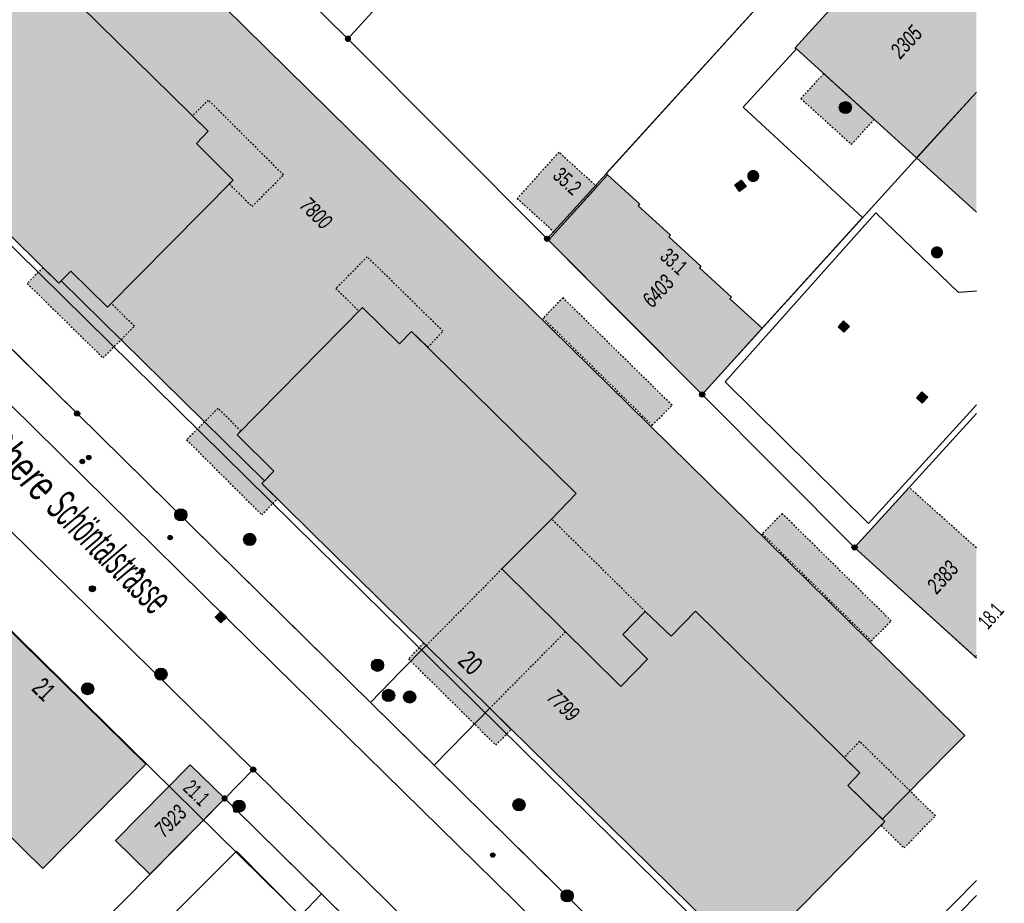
# Model space of a CAD drawing. Header units: metres. Extents: x 2695751 to 2696029, y 1260877 to 1261206.
# Tile 67 of 70: x 2695968 to 2696029, y 1261090 to 1261145. Entities that reach past the tile are written whole.
import ezdxf

# ---------------------------------------------------------------- set-up
doc = ezdxf.new("R2010")
doc.units = ezdxf.units.M
doc.header["$LTSCALE"] = 0.1
doc.linetypes.add('AUSGEZOGEN', pattern=[0])
doc.linetypes.add('VERDECKT2_S2', pattern=[0.36, 0.2, -0.16])
for name, color, linetype in [('Aménagement du territoire_Ligne de distance', 7, 'AUSGEZOGEN'), ('Limites de bien-fonds', 7, 'AUSGEZOGEN'), ('Mensuration officielle_Lignes (Couverture du sol)', 7, 'AUSGEZOGEN'), ('Mensuration officielle_Lignes (Objets divers)', 7, 'AUSGEZOGEN'), ('Mensuration officielle_Noms de rues', 7, 'AUSGEZOGEN'), ("Mensuration officielle_N° d'assurance", 7, 'AUSGEZOGEN'), ('Mensuration officielle_N° de bâtiment', 7, 'AUSGEZOGEN'), ('Mensuration officielle_Surface (Objets divers)', 7, 'AUSGEZOGEN'), ('Mensuration officielle_Surfaces de bâtiments (Couverture du sol)', 7, 'AUSGEZOGEN'), ('Mensuration officielle_Surfaces de bâtiments (Objets divers)', 7, 'AUSGEZOGEN'), ('Mensuration officielle_Surfaces de bâtiments - Souterrain', 7, 'AUSGEZOGEN'), ('Points fixes eau potable', 255, 'AUSGEZOGEN'), ('Points fixes EU', 255, 'AUSGEZOGEN'), ('Points fixes mensuration officielle', 255, 'AUSGEZOGEN'), ('Points fixes réseau électrique', 255, 'AUSGEZOGEN'), ('Réseau AEW', 8, 'AUSGEZOGEN')]:
    doc.layers.add(name, color=color, linetype=linetype)
doc.styles.add('ARIAL', font='arial.ttf')

msp = doc.modelspace()

# ---------------------------------------------------------------- hatches: boundary and pattern name
at = {"layer": 'Mensuration officielle_Surfaces de bâtiments (Couverture du sol)', "true_color": 0xd2d2d2, "transparency": 33554687}
for points in [[(2695956.895, 1261142.325), (2695970.566, 1261128.877), (2695971.303, 1261129.627), (2695973.587, 1261127.388), (2695981.372, 1261135.274), (2695979.097, 1261137.541), (2695979.826, 1261138.296), (2695969.632, 1261148.323), (2695968.109, 1261146.764), (2695966.538, 1261148.308), (2695965.139, 1261146.883), (2695966.661, 1261145.35), (2695965.009, 1261143.664), (2695957.625, 1261150.948), (2695960.72, 1261154.037), (2695962.224, 1261155.611), (2695952.03, 1261165.637), (2695951.305, 1261164.916), (2695949.003, 1261167.15), (2695941.215, 1261159.252), (2695943.473, 1261156.991), (2695942.764, 1261156.233), (2695952.96, 1261146.216)], [(2696023.159, 1261151.106), (2696016.208, 1261143.473), (2696016.29, 1261143.399), (2696023.738, 1261136.646), (2696027.452, 1261140.716), (2696027.452, 1261147.22)], [(2696023.738, 1261136.646), (2696027.452, 1261133.279), (2696027.452, 1261140.716)], [(2696010.45, 1261121.98), (2696014.178, 1261126.09), (2696012.173, 1261127.908), (2696012.273, 1261128.019), (2696010.276, 1261129.831), (2696010.376, 1261129.941), (2696008.379, 1261131.753), (2696008.479, 1261131.863), (2696006.474, 1261133.681), (2696006.575, 1261133.792), (2696004.592, 1261135.59), (2696000.924, 1261131.546), (2696005.63, 1261126.8)], [(2696002.64, 1261115.842), (2695992.437, 1261125.884), (2695991.686, 1261125.13), (2695989.401, 1261127.381), (2695981.624, 1261119.476), (2695983.906, 1261117.218), (2695983.153, 1261116.465), (2695993.347, 1261106.416), (2695997.283, 1261102.53), (2696010.964, 1261089.084), (2696011.705, 1261089.822), (2696013.974, 1261087.581), (2696021.77, 1261095.507), (2696019.487, 1261097.744), (2696020.232, 1261098.523), (2696010.038, 1261108.556), (2696008.52, 1261107.008), (2696006.926, 1261108.525), (2696005.524, 1261107.106), (2696007.055, 1261105.582), (2696005.403, 1261103.882), (2695998.039, 1261111.164), (2696001.121, 1261114.258)], [(2695964.37, 1261110.45), (2695957.97, 1261104), (2695969.568, 1261092.588), (2695975.962, 1261099.075)], [(2695976.212, 1261092.237), (2695980.85, 1261096.94), (2695978.721, 1261099.025), (2695974.09, 1261094.329)]]:
    msp.add_hatch(color=254, dxfattribs=at).paths.add_polyline_path(points)
at = {"layer": 'Mensuration officielle_Surfaces de bâtiments (Objets divers)', "true_color": 0xebebeb, "transparency": 33554687}
for points in [[(2696017.979, 1261141.868), (2696016.571, 1261140.322), (2696019.705, 1261137.481), (2696021.112, 1261139.026)], [(2695978.856, 1261139.251), (2695979.826, 1261138.296), (2695979.097, 1261137.541), (2695981.372, 1261135.274), (2695981.133, 1261135.033), (2695982.555, 1261133.633), (2695984.494, 1261135.591), (2695979.833, 1261140.233)], [(2696003.927, 1261134.857), (2696001.566, 1261136.998), (2695998.982, 1261134.13), (2696001.333, 1261131.997)], [(2695993.436, 1261124.906), (2695994.383, 1261125.903), (2695989.684, 1261130.518), (2695987.746, 1261128.548), (2695989.168, 1261127.152), (2695989.401, 1261127.381), (2695991.686, 1261125.13), (2695992.437, 1261125.884)], [(2695968.609, 1261128.857), (2695973.317, 1261124.243), (2695975.252, 1261126.214), (2695973.822, 1261127.626), (2695973.587, 1261127.388), (2695971.303, 1261129.627), (2695970.566, 1261128.877), (2695969.581, 1261129.846)], [(2696007.351, 1261120.064), (2696008.586, 1261121.318), (2696001.822, 1261127.975), (2696000.587, 1261126.717)], [(2695981.851, 1261119.719), (2695980.44, 1261121.126), (2695978.489, 1261119.168), (2695983.147, 1261114.521), (2695984.122, 1261115.51), (2695983.153, 1261116.465), (2695983.906, 1261117.218), (2695981.624, 1261119.476)], [(2696019.9, 1261112.5), (2696027.377, 1261105.715), (2696027.452, 1261105.798), (2696027.452, 1261112.477), (2696023.274, 1261116.224)], [(2695998.039, 1261111.164), (2696005.403, 1261103.882), (2696007.055, 1261105.582), (2696005.524, 1261107.106), (2696006.926, 1261108.525), (2696001.121, 1261114.258)], [(2696014.177, 1261113.346), (2696020.934, 1261106.696), (2696022.172, 1261107.948), (2696015.415, 1261114.601)], [(2695993.183, 1261106.578), (2695992.247, 1261105.591), (2695997.66, 1261100.247), (2695998.616, 1261101.22), (2695997.283, 1261102.53), (2695993.347, 1261106.416)], [(2696019.246, 1261099.483), (2696020.232, 1261098.523), (2696019.487, 1261097.744), (2696021.77, 1261095.507), (2696021.541, 1261095.256), (2696022.973, 1261093.877), (2696024.91, 1261095.862), (2696020.217, 1261100.473)]]:
    msp.add_hatch(color=7, dxfattribs=at).paths.add_polyline_path(points)
at = {"layer": 'Mensuration officielle_Surfaces de bâtiments - Souterrain', "true_color": 0xf5f5f5, "transparency": 33554687}
msp.add_hatch(color=7, dxfattribs=at).paths.add_polyline_path([(2695945.36, 1261172.04), (2695949.805, 1261167.664), (2695949.154, 1261167.003), (2695951.305, 1261164.916), (2695952.03, 1261165.637), (2695962.224, 1261155.611), (2695960.72, 1261154.037), (2695957.625, 1261150.948), (2695965.009, 1261143.664), (2695966.661, 1261145.35), (2695965.139, 1261146.883), (2695966.538, 1261148.308), (2695968.109, 1261146.764), (2695969.632, 1261148.323), (2695979.826, 1261138.296), (2695979.097, 1261137.541), (2695981.372, 1261135.274), (2695973.587, 1261127.388), (2695971.303, 1261129.627), (2695970.713, 1261129.026), (2695977.019, 1261122.821), (2695983.31, 1261116.622), (2695983.906, 1261117.218), (2695981.624, 1261119.476), (2695989.401, 1261127.381), (2695991.686, 1261125.13), (2695992.437, 1261125.884), (2696002.64, 1261115.842), (2696001.121, 1261114.258), (2695998.039, 1261111.164), (2696005.403, 1261103.882), (2696007.055, 1261105.582), (2696005.524, 1261107.106), (2696006.926, 1261108.525), (2696008.52, 1261107.008), (2696010.038, 1261108.556), (2696020.232, 1261098.523), (2696019.487, 1261097.744), (2696021.614, 1261095.66), (2696024.433, 1261098.537), (2696025.878, 1261100.002), (2696026.726, 1261100.833), (2696024.415, 1261103.144), (2695991.223, 1261135.774), (2695952.203, 1261174.18), (2695952.009, 1261174.37), (2695951.809, 1261174.553), (2695951.602, 1261174.73), (2695951.39, 1261174.899), (2695951.172, 1261175.061), (2695950.948, 1261175.216), (2695950.72, 1261175.362), (2695950.486, 1261175.501), (2695950.248, 1261175.632), (2695950.006, 1261175.754), (2695949.759, 1261175.869), (2695949.509, 1261175.974), (2695949.256, 1261176.071), (2695948.999, 1261176.16), (2695948.739, 1261176.239), (2695948.477, 1261176.31), (2695948.212, 1261176.372), (2695947.946, 1261176.425), (2695947.678, 1261176.468), (2695947.408, 1261176.502), (2695947.138, 1261176.528), (2695946.867, 1261176.543), (2695946.595, 1261176.55), (2695946.324, 1261176.547), (2695946.052, 1261176.536), (2695945.781, 1261176.514), (2695945.512, 1261176.484), (2695945.243, 1261176.444), (2695944.976, 1261176.396), (2695944.71, 1261176.338), (2695944.447, 1261176.271), (2695945.476, 1261172.087)])
at = {"layer": 'Points fixes eau potable', "transparency": 33554687}
for points in [[(2695972.515, 1261109.804), (2695972.545, 1261109.78), (2695972.578, 1261109.762), (2695972.615, 1261109.751), (2695972.652, 1261109.749), (2695972.69, 1261109.753), (2695972.726, 1261109.766), (2695972.759, 1261109.785), (2695972.787, 1261109.81), (2695972.809, 1261109.841), (2695972.825, 1261109.875), (2695972.834, 1261109.912), (2695972.835, 1261109.95), (2695972.828, 1261109.987), (2695972.814, 1261110.023), (2695972.794, 1261110.054), (2695972.767, 1261110.081), (2695972.735, 1261110.102), (2695972.7, 1261110.116), (2695972.663, 1261110.123), (2695972.625, 1261110.122), (2695972.588, 1261110.114), (2695972.553, 1261110.098), (2695972.523, 1261110.075), (2695972.497, 1261110.047), (2695972.478, 1261110.015), (2695972.465, 1261109.979), (2695972.461, 1261109.941), (2695972.463, 1261109.903), (2695972.474, 1261109.867), (2695972.491, 1261109.833)], [(2695981.472, 1261096.207), (2695981.53, 1261096.158), (2695981.597, 1261096.122), (2695981.67, 1261096.1), (2695981.745, 1261096.093), (2695981.821, 1261096.102), (2695981.893, 1261096.125), (2695981.959, 1261096.163), (2695982.016, 1261096.213), (2695982.061, 1261096.273), (2695982.094, 1261096.342), (2695982.112, 1261096.415), (2695982.115, 1261096.491), (2695982.103, 1261096.566), (2695982.076, 1261096.637), (2695982.035, 1261096.701), (2695981.982, 1261096.755), (2695981.919, 1261096.798), (2695981.849, 1261096.827), (2695981.775, 1261096.841), (2695981.699, 1261096.841), (2695981.625, 1261096.825), (2695981.555, 1261096.794), (2695981.494, 1261096.75), (2695981.442, 1261096.694), (2695981.403, 1261096.629), (2695981.377, 1261096.558), (2695981.366, 1261096.483), (2695981.371, 1261096.407), (2695981.391, 1261096.334), (2695981.425, 1261096.266)]]:
    msp.add_hatch(color=7, dxfattribs=at).paths.add_polyline_path(points)
at = {"layer": 'Points fixes EU', "transparency": 33554687}
for color, points in [(7, [(2696019.607, 1261139.513), (2696019.652, 1261139.574), (2696019.683, 1261139.643), (2696019.701, 1261139.717), (2696019.703, 1261139.793), (2696019.689, 1261139.867), (2696019.661, 1261139.938), (2696019.619, 1261140.001), (2696019.566, 1261140.055), (2696019.503, 1261140.097), (2696019.432, 1261140.125), (2696019.357, 1261140.139), (2696019.282, 1261140.137), (2696019.208, 1261140.12), (2696019.139, 1261140.088), (2696019.077, 1261140.043), (2696019.027, 1261139.987), (2696018.988, 1261139.922), (2696018.963, 1261139.85), (2696018.954, 1261139.774), (2696018.959, 1261139.699), (2696018.98, 1261139.626), (2696019.015, 1261139.559), (2696019.063, 1261139.5), (2696019.122, 1261139.452), (2696019.189, 1261139.417), (2696019.262, 1261139.396), (2696019.338, 1261139.39), (2696019.413, 1261139.399), (2696019.485, 1261139.424), (2696019.55, 1261139.462)]), (7, [(2696012.472, 1261134.971), (2696012.771, 1261134.57), (2696013.172, 1261134.869), (2696012.873, 1261135.27)]), (7, [(2696019.213, 1261126.542), (2696018.875, 1261126.174), (2696019.243, 1261125.836), (2696019.581, 1261126.204)]), (7, [(2696024.096, 1261121.442), (2696024.435, 1261121.809), (2696024.068, 1261122.148), (2696023.729, 1261121.781)]), (253, [(2695982.78, 1261112.998), (2695982.772, 1261113.074), (2695982.749, 1261113.147), (2695982.712, 1261113.214), (2695982.662, 1261113.273), (2695982.601, 1261113.32), (2695982.532, 1261113.353), (2695982.458, 1261113.373), (2695982.382, 1261113.376), (2695982.306, 1261113.365), (2695982.234, 1261113.338), (2695982.169, 1261113.298), (2695982.113, 1261113.245), (2695982.07, 1261113.182), (2695982.039, 1261113.111), (2695982.024, 1261113.036), (2695982.024, 1261112.96), (2695982.039, 1261112.885), (2695982.07, 1261112.814), (2695982.113, 1261112.751), (2695982.169, 1261112.698), (2695982.234, 1261112.658), (2695982.306, 1261112.631), (2695982.382, 1261112.62), (2695982.458, 1261112.623), (2695982.532, 1261112.643), (2695982.601, 1261112.676), (2695982.662, 1261112.723), (2695982.712, 1261112.782), (2695982.749, 1261112.849), (2695982.772, 1261112.922)]), (7, [(2695975.893, 1261111.055), (2695975.89, 1261111.085), (2695975.881, 1261111.114), (2695975.866, 1261111.141), (2695975.846, 1261111.164), (2695975.822, 1261111.182), (2695975.795, 1261111.196), (2695975.765, 1261111.203), (2695975.735, 1261111.205), (2695975.705, 1261111.2), (2695975.677, 1261111.19), (2695975.651, 1261111.174), (2695975.629, 1261111.153), (2695975.612, 1261111.128), (2695975.6, 1261111.1), (2695975.594, 1261111.07), (2695975.594, 1261111.04), (2695975.6, 1261111.01), (2695975.612, 1261110.982), (2695975.629, 1261110.957), (2695975.651, 1261110.936), (2695975.677, 1261110.92), (2695975.705, 1261110.91), (2695975.735, 1261110.905), (2695975.765, 1261110.907), (2695975.795, 1261110.914), (2695975.822, 1261110.928), (2695975.846, 1261110.946), (2695975.866, 1261110.969), (2695975.881, 1261110.996), (2695975.89, 1261111.025)]), (7, [(2695980.62, 1261108.529), (2695980.267, 1261108.174), (2695980.622, 1261107.821), (2695980.975, 1261108.176)]), (253, [(2695990.703, 1261105.195), (2695990.695, 1261105.271), (2695990.672, 1261105.344), (2695990.635, 1261105.411), (2695990.585, 1261105.47), (2695990.524, 1261105.517), (2695990.455, 1261105.55), (2695990.381, 1261105.57), (2695990.305, 1261105.573), (2695990.229, 1261105.562), (2695990.157, 1261105.535), (2695990.092, 1261105.495), (2695990.036, 1261105.442), (2695989.993, 1261105.379), (2695989.962, 1261105.308), (2695989.947, 1261105.233), (2695989.947, 1261105.157), (2695989.962, 1261105.082), (2695989.993, 1261105.011), (2695990.036, 1261104.948), (2695990.092, 1261104.895), (2695990.157, 1261104.855), (2695990.229, 1261104.828), (2695990.305, 1261104.817), (2695990.381, 1261104.82), (2695990.455, 1261104.84), (2695990.524, 1261104.873), (2695990.585, 1261104.92), (2695990.635, 1261104.979), (2695990.672, 1261105.046), (2695990.695, 1261105.119)]), (253, [(2695977.175, 1261104.383), (2695977.222, 1261104.443), (2695977.256, 1261104.512), (2695977.276, 1261104.586), (2695977.28, 1261104.663), (2695977.269, 1261104.738), (2695977.243, 1261104.81), (2695977.203, 1261104.876), (2695977.15, 1261104.932), (2695977.087, 1261104.976), (2695977.017, 1261105.006), (2695976.942, 1261105.022), (2695976.866, 1261105.023), (2695976.79, 1261105.008), (2695976.72, 1261104.978), (2695976.657, 1261104.934), (2695976.603, 1261104.879), (2695976.562, 1261104.814), (2695976.535, 1261104.743), (2695976.523, 1261104.667), (2695976.527, 1261104.59), (2695976.546, 1261104.516), (2695976.579, 1261104.447), (2695976.626, 1261104.386), (2695976.683, 1261104.336), (2695976.75, 1261104.298), (2695976.823, 1261104.275), (2695976.899, 1261104.267), (2695976.976, 1261104.274), (2695977.049, 1261104.296), (2695977.116, 1261104.333)]), (7, [(2695972.729, 1261103.74), (2695972.721, 1261103.815), (2695972.699, 1261103.888), (2695972.662, 1261103.954), (2695972.612, 1261104.011), (2695972.552, 1261104.058), (2695972.484, 1261104.091), (2695972.411, 1261104.11), (2695972.335, 1261104.114), (2695972.26, 1261104.103), (2695972.189, 1261104.076), (2695972.124, 1261104.036), (2695972.069, 1261103.984), (2695972.026, 1261103.922), (2695971.996, 1261103.852), (2695971.981, 1261103.778), (2695971.981, 1261103.702), (2695971.996, 1261103.627), (2695972.026, 1261103.558), (2695972.069, 1261103.495), (2695972.124, 1261103.443), (2695972.189, 1261103.403), (2695972.26, 1261103.377), (2695972.335, 1261103.365), (2695972.411, 1261103.369), (2695972.484, 1261103.388), (2695972.552, 1261103.421), (2695972.612, 1261103.468), (2695972.662, 1261103.525), (2695972.699, 1261103.592), (2695972.721, 1261103.664)]), (253, [(2695991.391, 1261103.326), (2695991.383, 1261103.402), (2695991.36, 1261103.475), (2695991.323, 1261103.542), (2695991.273, 1261103.601), (2695991.212, 1261103.648), (2695991.143, 1261103.681), (2695991.069, 1261103.701), (2695990.993, 1261103.704), (2695990.917, 1261103.693), (2695990.845, 1261103.666), (2695990.78, 1261103.626), (2695990.724, 1261103.573), (2695990.681, 1261103.51), (2695990.65, 1261103.439), (2695990.635, 1261103.364), (2695990.635, 1261103.288), (2695990.65, 1261103.213), (2695990.681, 1261103.142), (2695990.724, 1261103.079), (2695990.78, 1261103.026), (2695990.845, 1261102.986), (2695990.917, 1261102.959), (2695990.993, 1261102.948), (2695991.069, 1261102.951), (2695991.143, 1261102.971), (2695991.212, 1261103.004), (2695991.273, 1261103.051), (2695991.323, 1261103.11), (2695991.36, 1261103.177), (2695991.383, 1261103.25)]), (7, [(2695992.694, 1261103.226), (2695992.686, 1261103.301), (2695992.664, 1261103.374), (2695992.627, 1261103.44), (2695992.577, 1261103.497), (2695992.517, 1261103.544), (2695992.449, 1261103.577), (2695992.376, 1261103.596), (2695992.3, 1261103.6), (2695992.225, 1261103.589), (2695992.154, 1261103.562), (2695992.089, 1261103.522), (2695992.034, 1261103.47), (2695991.991, 1261103.408), (2695991.961, 1261103.338), (2695991.946, 1261103.264), (2695991.946, 1261103.188), (2695991.961, 1261103.113), (2695991.991, 1261103.044), (2695992.034, 1261102.981), (2695992.089, 1261102.929), (2695992.154, 1261102.889), (2695992.225, 1261102.863), (2695992.3, 1261102.851), (2695992.376, 1261102.855), (2695992.449, 1261102.874), (2695992.517, 1261102.907), (2695992.577, 1261102.954), (2695992.627, 1261103.011), (2695992.664, 1261103.078), (2695992.686, 1261103.15)]), (253, [(2695999.475, 1261096.55), (2695999.467, 1261096.626), (2695999.444, 1261096.699), (2695999.407, 1261096.766), (2695999.357, 1261096.825), (2695999.296, 1261096.872), (2695999.227, 1261096.905), (2695999.153, 1261096.925), (2695999.077, 1261096.928), (2695999.001, 1261096.917), (2695998.929, 1261096.89), (2695998.864, 1261096.85), (2695998.808, 1261096.797), (2695998.765, 1261096.734), (2695998.734, 1261096.663), (2695998.719, 1261096.588), (2695998.719, 1261096.512), (2695998.734, 1261096.437), (2695998.765, 1261096.366), (2695998.808, 1261096.303), (2695998.864, 1261096.25), (2695998.929, 1261096.21), (2695999.001, 1261096.183), (2695999.077, 1261096.172), (2695999.153, 1261096.175), (2695999.227, 1261096.195), (2695999.296, 1261096.228), (2695999.357, 1261096.275), (2695999.407, 1261096.334), (2695999.444, 1261096.401), (2695999.467, 1261096.474)])]:
    msp.add_hatch(color=color, dxfattribs=at).paths.add_polyline_path(points)
at = {"layer": 'Points fixes EU', "lineweight": 25, "transparency": 33554687}
for points in [[(2696013.896, 1261135.272), (2696013.941, 1261135.333), (2696013.972, 1261135.402), (2696013.989, 1261135.476), (2696013.991, 1261135.552), (2696013.977, 1261135.627), (2696013.949, 1261135.697), (2696013.907, 1261135.761), (2696013.853, 1261135.814), (2696013.79, 1261135.856), (2696013.719, 1261135.884), (2696013.645, 1261135.897), (2696013.569, 1261135.895), (2696013.495, 1261135.878), (2696013.426, 1261135.846), (2696013.365, 1261135.801), (2696013.314, 1261135.744), (2696013.276, 1261135.679), (2696013.252, 1261135.607), (2696013.242, 1261135.532), (2696013.248, 1261135.456), (2696013.269, 1261135.383), (2696013.304, 1261135.316), (2696013.352, 1261135.257), (2696013.411, 1261135.209), (2696013.479, 1261135.174), (2696013.552, 1261135.154), (2696013.627, 1261135.148), (2696013.703, 1261135.158), (2696013.774, 1261135.183), (2696013.84, 1261135.221)], [(2696025.25, 1261131.071), (2696025.188, 1261131.115), (2696025.119, 1261131.145), (2696025.045, 1261131.161), (2696024.969, 1261131.161), (2696024.894, 1261131.147), (2696024.824, 1261131.117), (2696024.762, 1261131.074), (2696024.709, 1261131.02), (2696024.668, 1261130.955), (2696024.642, 1261130.885), (2696024.63, 1261130.81), (2696024.633, 1261130.734), (2696024.651, 1261130.66), (2696024.684, 1261130.592), (2696024.73, 1261130.532), (2696024.788, 1261130.482), (2696024.854, 1261130.444), (2696024.926, 1261130.421), (2696025.001, 1261130.413), (2696025.077, 1261130.42), (2696025.149, 1261130.442), (2696025.216, 1261130.479), (2696025.274, 1261130.528), (2696025.321, 1261130.587), (2696025.355, 1261130.655), (2696025.374, 1261130.729), (2696025.379, 1261130.804), (2696025.368, 1261130.879), (2696025.342, 1261130.951), (2696025.302, 1261131.015)]]:
    msp.add_hatch(color=7, dxfattribs=at).paths.add_polyline_path(points)
at = {"layer": 'Points fixes mensuration officielle', "transparency": 33554687}
for points in [[(2695988.685, 1261144.03), (2695988.681, 1261144.069), (2695988.669, 1261144.107), (2695988.65, 1261144.141), (2695988.624, 1261144.171), (2695988.593, 1261144.195), (2695988.558, 1261144.213), (2695988.52, 1261144.223), (2695988.48, 1261144.225), (2695988.441, 1261144.219), (2695988.404, 1261144.205), (2695988.371, 1261144.184), (2695988.342, 1261144.157), (2695988.32, 1261144.125), (2695988.304, 1261144.088), (2695988.296, 1261144.05), (2695988.296, 1261144.01), (2695988.304, 1261143.972), (2695988.32, 1261143.935), (2695988.342, 1261143.903), (2695988.371, 1261143.876), (2695988.404, 1261143.855), (2695988.441, 1261143.841), (2695988.48, 1261143.835), (2695988.52, 1261143.837), (2695988.558, 1261143.847), (2695988.593, 1261143.865), (2695988.624, 1261143.889), (2695988.65, 1261143.919), (2695988.669, 1261143.953), (2695988.681, 1261143.991)], [(2696001.002, 1261131.63), (2696000.999, 1261131.663), (2696000.989, 1261131.694), (2696000.973, 1261131.723), (2696000.952, 1261131.748), (2696000.926, 1261131.768), (2696000.896, 1261131.782), (2696000.865, 1261131.791), (2696000.832, 1261131.792), (2696000.799, 1261131.787), (2696000.768, 1261131.776), (2696000.741, 1261131.759), (2696000.717, 1261131.736), (2696000.698, 1261131.709), (2696000.685, 1261131.679), (2696000.678, 1261131.646), (2696000.678, 1261131.614), (2696000.685, 1261131.581), (2696000.698, 1261131.551), (2696000.717, 1261131.524), (2696000.741, 1261131.501), (2696000.768, 1261131.484), (2696000.799, 1261131.473), (2696000.832, 1261131.468), (2696000.865, 1261131.469), (2696000.896, 1261131.478), (2696000.926, 1261131.492), (2696000.952, 1261131.512), (2696000.973, 1261131.537), (2696000.989, 1261131.566), (2696000.999, 1261131.597)], [(2696010.612, 1261121.98), (2696010.609, 1261122.013), (2696010.599, 1261122.044), (2696010.583, 1261122.073), (2696010.562, 1261122.098), (2696010.536, 1261122.118), (2696010.506, 1261122.132), (2696010.475, 1261122.141), (2696010.442, 1261122.142), (2696010.409, 1261122.137), (2696010.378, 1261122.126), (2696010.351, 1261122.109), (2696010.327, 1261122.086), (2696010.308, 1261122.059), (2696010.295, 1261122.029), (2696010.288, 1261121.996), (2696010.288, 1261121.964), (2696010.295, 1261121.931), (2696010.308, 1261121.901), (2696010.327, 1261121.874), (2696010.351, 1261121.851), (2696010.378, 1261121.834), (2696010.409, 1261121.823), (2696010.442, 1261121.818), (2696010.475, 1261121.819), (2696010.506, 1261121.828), (2696010.536, 1261121.842), (2696010.562, 1261121.862), (2696010.583, 1261121.887), (2696010.599, 1261121.916), (2696010.609, 1261121.947)], [(2695971.862, 1261120.8), (2695971.859, 1261120.833), (2695971.849, 1261120.864), (2695971.833, 1261120.893), (2695971.812, 1261120.918), (2695971.786, 1261120.938), (2695971.756, 1261120.952), (2695971.725, 1261120.961), (2695971.692, 1261120.962), (2695971.659, 1261120.957), (2695971.628, 1261120.946), (2695971.601, 1261120.929), (2695971.577, 1261120.906), (2695971.558, 1261120.879), (2695971.545, 1261120.849), (2695971.538, 1261120.816), (2695971.538, 1261120.784), (2695971.545, 1261120.751), (2695971.558, 1261120.721), (2695971.577, 1261120.694), (2695971.601, 1261120.671), (2695971.628, 1261120.654), (2695971.659, 1261120.643), (2695971.692, 1261120.638), (2695971.725, 1261120.639), (2695971.756, 1261120.648), (2695971.786, 1261120.662), (2695971.812, 1261120.682), (2695971.833, 1261120.707), (2695971.849, 1261120.736), (2695971.859, 1261120.767)], [(2696020.062, 1261112.5), (2696020.059, 1261112.533), (2696020.049, 1261112.564), (2696020.033, 1261112.593), (2696020.012, 1261112.618), (2696019.986, 1261112.638), (2696019.956, 1261112.652), (2696019.925, 1261112.661), (2696019.892, 1261112.662), (2696019.859, 1261112.657), (2696019.828, 1261112.646), (2696019.801, 1261112.629), (2696019.777, 1261112.606), (2696019.758, 1261112.579), (2696019.745, 1261112.549), (2696019.738, 1261112.516), (2696019.738, 1261112.484), (2696019.745, 1261112.451), (2696019.758, 1261112.421), (2696019.777, 1261112.394), (2696019.801, 1261112.371), (2696019.828, 1261112.354), (2696019.859, 1261112.343), (2696019.892, 1261112.338), (2696019.925, 1261112.339), (2696019.956, 1261112.348), (2696019.986, 1261112.362), (2696020.012, 1261112.382), (2696020.033, 1261112.407), (2696020.049, 1261112.436), (2696020.059, 1261112.467)], [(2695982.782, 1261098.73), (2695982.779, 1261098.763), (2695982.769, 1261098.794), (2695982.753, 1261098.823), (2695982.732, 1261098.848), (2695982.706, 1261098.868), (2695982.676, 1261098.882), (2695982.645, 1261098.891), (2695982.612, 1261098.892), (2695982.579, 1261098.887), (2695982.548, 1261098.876), (2695982.521, 1261098.859), (2695982.497, 1261098.836), (2695982.478, 1261098.809), (2695982.465, 1261098.779), (2695982.458, 1261098.746), (2695982.458, 1261098.714), (2695982.465, 1261098.681), (2695982.478, 1261098.651), (2695982.497, 1261098.624), (2695982.521, 1261098.601), (2695982.548, 1261098.584), (2695982.579, 1261098.573), (2695982.612, 1261098.568), (2695982.645, 1261098.569), (2695982.676, 1261098.578), (2695982.706, 1261098.592), (2695982.732, 1261098.612), (2695982.753, 1261098.637), (2695982.769, 1261098.666), (2695982.779, 1261098.697)], [(2695981.045, 1261096.94), (2695981.041, 1261096.979), (2695981.029, 1261097.017), (2695981.01, 1261097.051), (2695980.984, 1261097.081), (2695980.953, 1261097.105), (2695980.918, 1261097.123), (2695980.88, 1261097.133), (2695980.84, 1261097.135), (2695980.801, 1261097.129), (2695980.764, 1261097.115), (2695980.731, 1261097.094), (2695980.702, 1261097.067), (2695980.68, 1261097.035), (2695980.664, 1261096.998), (2695980.656, 1261096.96), (2695980.656, 1261096.92), (2695980.664, 1261096.882), (2695980.68, 1261096.845), (2695980.702, 1261096.813), (2695980.731, 1261096.786), (2695980.764, 1261096.765), (2695980.801, 1261096.751), (2695980.84, 1261096.745), (2695980.88, 1261096.747), (2695980.918, 1261096.757), (2695980.953, 1261096.775), (2695980.984, 1261096.799), (2695981.01, 1261096.829), (2695981.029, 1261096.863), (2695981.041, 1261096.901)], [(2695981.732, 1261096.23), (2695981.729, 1261096.263), (2695981.719, 1261096.294), (2695981.703, 1261096.323), (2695981.682, 1261096.348), (2695981.656, 1261096.368), (2695981.626, 1261096.382), (2695981.595, 1261096.391), (2695981.562, 1261096.392), (2695981.529, 1261096.387), (2695981.498, 1261096.376), (2695981.471, 1261096.359), (2695981.447, 1261096.336), (2695981.428, 1261096.309), (2695981.415, 1261096.279), (2695981.408, 1261096.246), (2695981.408, 1261096.214), (2695981.415, 1261096.181), (2695981.428, 1261096.151), (2695981.447, 1261096.124), (2695981.471, 1261096.101), (2695981.498, 1261096.084), (2695981.529, 1261096.073), (2695981.562, 1261096.068), (2695981.595, 1261096.069), (2695981.626, 1261096.078), (2695981.656, 1261096.092), (2695981.682, 1261096.112), (2695981.703, 1261096.137), (2695981.719, 1261096.166), (2695981.729, 1261096.197)]]:
    msp.add_hatch(color=7, dxfattribs=at).paths.add_polyline_path(points)
at = {"layer": 'Points fixes réseau électrique', "transparency": 33554687}
for points in [[(2695978.393, 1261114.259), (2695978.441, 1261114.318), (2695978.476, 1261114.385), (2695978.497, 1261114.458), (2695978.503, 1261114.533), (2695978.493, 1261114.609), (2695978.469, 1261114.681), (2695978.43, 1261114.746), (2695978.379, 1261114.802), (2695978.318, 1261114.847), (2695978.249, 1261114.879), (2695978.175, 1261114.896), (2695978.1, 1261114.898), (2695978.025, 1261114.885), (2695977.954, 1261114.856), (2695977.891, 1261114.815), (2695977.837, 1261114.761), (2695977.796, 1261114.698), (2695977.767, 1261114.627), (2695977.754, 1261114.552), (2695977.756, 1261114.477), (2695977.773, 1261114.403), (2695977.805, 1261114.334), (2695977.85, 1261114.273), (2695977.906, 1261114.222), (2695977.971, 1261114.183), (2695978.043, 1261114.159), (2695978.119, 1261114.149), (2695978.194, 1261114.155), (2695978.267, 1261114.176), (2695978.334, 1261114.211)], [(2696002.346, 1261090.643), (2696002.394, 1261090.702), (2696002.429, 1261090.769), (2696002.45, 1261090.842), (2696002.456, 1261090.917), (2696002.446, 1261090.993), (2696002.422, 1261091.065), (2696002.383, 1261091.13), (2696002.332, 1261091.186), (2696002.271, 1261091.231), (2696002.202, 1261091.263), (2696002.128, 1261091.28), (2696002.053, 1261091.282), (2696001.978, 1261091.269), (2696001.907, 1261091.24), (2696001.844, 1261091.199), (2696001.79, 1261091.145), (2696001.749, 1261091.082), (2696001.72, 1261091.011), (2696001.707, 1261090.936), (2696001.709, 1261090.861), (2696001.726, 1261090.787), (2696001.758, 1261090.718), (2696001.803, 1261090.657), (2696001.859, 1261090.606), (2696001.924, 1261090.567), (2696001.996, 1261090.543), (2696002.072, 1261090.533), (2696002.147, 1261090.539), (2696002.22, 1261090.56), (2696002.287, 1261090.595)]]:
    msp.add_hatch(color=7, dxfattribs=at).paths.add_polyline_path(points)
at = {"layer": 'Réseau AEW', "transparency": 33554687}
for points in [[(2695971.889, 1261117.827), (2695971.889, 1261117.813), (2695971.891, 1261117.799), (2695971.895, 1261117.786), (2695971.9, 1261117.773), (2695971.906, 1261117.76), (2695971.913, 1261117.748), (2695971.922, 1261117.737), (2695971.931, 1261117.727), (2695971.942, 1261117.718), (2695971.953, 1261117.71), (2695971.965, 1261117.704), (2695971.978, 1261117.698), (2695971.992, 1261117.694), (2695972.005, 1261117.691), (2695972.019, 1261117.69), (2695972.033, 1261117.69), (2695972.047, 1261117.691), (2695972.06, 1261117.694), (2695972.074, 1261117.698), (2695972.087, 1261117.704), (2695972.099, 1261117.71), (2695972.11, 1261117.718), (2695972.121, 1261117.727), (2695972.13, 1261117.737), (2695972.139, 1261117.748), (2695972.146, 1261117.76), (2695972.152, 1261117.773), (2695972.157, 1261117.786), (2695972.161, 1261117.799), (2695972.163, 1261117.813), (2695972.163, 1261117.827), (2695972.163, 1261117.841), (2695972.161, 1261117.855), (2695972.157, 1261117.868), (2695972.152, 1261117.881), (2695972.146, 1261117.894), (2695972.139, 1261117.906), (2695972.13, 1261117.917), (2695972.121, 1261117.927), (2695972.11, 1261117.936), (2695972.099, 1261117.944), (2695972.087, 1261117.95), (2695972.074, 1261117.956), (2695972.06, 1261117.96), (2695972.047, 1261117.963), (2695972.033, 1261117.964), (2695972.019, 1261117.964), (2695972.005, 1261117.963), (2695971.992, 1261117.96), (2695971.978, 1261117.956), (2695971.965, 1261117.95), (2695971.953, 1261117.944), (2695971.942, 1261117.936), (2695971.931, 1261117.927), (2695971.922, 1261117.917), (2695971.913, 1261117.906), (2695971.906, 1261117.894), (2695971.9, 1261117.881), (2695971.895, 1261117.868), (2695971.891, 1261117.855), (2695971.889, 1261117.841)], [(2695972.285, 1261118.071), (2695972.285, 1261118.057), (2695972.287, 1261118.043), (2695972.291, 1261118.03), (2695972.296, 1261118.017), (2695972.302, 1261118.004), (2695972.309, 1261117.992), (2695972.318, 1261117.981), (2695972.327, 1261117.971), (2695972.338, 1261117.962), (2695972.349, 1261117.954), (2695972.361, 1261117.948), (2695972.374, 1261117.942), (2695972.388, 1261117.938), (2695972.401, 1261117.935), (2695972.415, 1261117.934), (2695972.429, 1261117.934), (2695972.443, 1261117.935), (2695972.456, 1261117.938), (2695972.47, 1261117.942), (2695972.483, 1261117.948), (2695972.495, 1261117.954), (2695972.506, 1261117.962), (2695972.517, 1261117.971), (2695972.526, 1261117.981), (2695972.535, 1261117.992), (2695972.542, 1261118.004), (2695972.548, 1261118.017), (2695972.553, 1261118.03), (2695972.557, 1261118.043), (2695972.559, 1261118.057), (2695972.559, 1261118.071), (2695972.559, 1261118.085), (2695972.557, 1261118.099), (2695972.553, 1261118.112), (2695972.548, 1261118.125), (2695972.542, 1261118.138), (2695972.535, 1261118.15), (2695972.526, 1261118.161), (2695972.517, 1261118.171), (2695972.506, 1261118.18), (2695972.495, 1261118.188), (2695972.483, 1261118.194), (2695972.47, 1261118.2), (2695972.456, 1261118.204), (2695972.443, 1261118.207), (2695972.429, 1261118.208), (2695972.415, 1261118.208), (2695972.401, 1261118.207), (2695972.388, 1261118.204), (2695972.374, 1261118.2), (2695972.361, 1261118.194), (2695972.349, 1261118.188), (2695972.338, 1261118.18), (2695972.327, 1261118.171), (2695972.318, 1261118.161), (2695972.309, 1261118.15), (2695972.302, 1261118.138), (2695972.296, 1261118.125), (2695972.291, 1261118.112), (2695972.287, 1261118.099), (2695972.285, 1261118.085)], [(2695977.332, 1261113.111), (2695977.332, 1261113.097), (2695977.334, 1261113.083), (2695977.338, 1261113.07), (2695977.343, 1261113.057), (2695977.349, 1261113.044), (2695977.356, 1261113.032), (2695977.365, 1261113.021), (2695977.374, 1261113.011), (2695977.385, 1261113.002), (2695977.396, 1261112.994), (2695977.408, 1261112.988), (2695977.421, 1261112.982), (2695977.435, 1261112.978), (2695977.448, 1261112.975), (2695977.462, 1261112.974), (2695977.476, 1261112.974), (2695977.49, 1261112.975), (2695977.503, 1261112.978), (2695977.517, 1261112.982), (2695977.53, 1261112.988), (2695977.542, 1261112.994), (2695977.553, 1261113.002), (2695977.564, 1261113.011), (2695977.573, 1261113.021), (2695977.582, 1261113.032), (2695977.589, 1261113.044), (2695977.595, 1261113.057), (2695977.6, 1261113.07), (2695977.604, 1261113.083), (2695977.606, 1261113.097), (2695977.606, 1261113.111), (2695977.606, 1261113.125), (2695977.604, 1261113.139), (2695977.6, 1261113.152), (2695977.595, 1261113.165), (2695977.589, 1261113.178), (2695977.582, 1261113.19), (2695977.573, 1261113.201), (2695977.564, 1261113.211), (2695977.553, 1261113.22), (2695977.542, 1261113.228), (2695977.53, 1261113.234), (2695977.517, 1261113.24), (2695977.503, 1261113.244), (2695977.49, 1261113.247), (2695977.476, 1261113.248), (2695977.462, 1261113.248), (2695977.448, 1261113.247), (2695977.435, 1261113.244), (2695977.421, 1261113.24), (2695977.408, 1261113.234), (2695977.396, 1261113.228), (2695977.385, 1261113.22), (2695977.374, 1261113.211), (2695977.365, 1261113.201), (2695977.356, 1261113.19), (2695977.349, 1261113.178), (2695977.343, 1261113.165), (2695977.338, 1261113.152), (2695977.334, 1261113.139), (2695977.332, 1261113.125)], [(2695997.331, 1261093.429), (2695997.331, 1261093.415), (2695997.333, 1261093.401), (2695997.337, 1261093.388), (2695997.342, 1261093.375), (2695997.348, 1261093.362), (2695997.355, 1261093.35), (2695997.364, 1261093.339), (2695997.373, 1261093.329), (2695997.384, 1261093.32), (2695997.395, 1261093.312), (2695997.407, 1261093.306), (2695997.42, 1261093.3), (2695997.434, 1261093.296), (2695997.447, 1261093.293), (2695997.461, 1261093.292), (2695997.475, 1261093.292), (2695997.489, 1261093.293), (2695997.502, 1261093.296), (2695997.516, 1261093.3), (2695997.529, 1261093.306), (2695997.541, 1261093.312), (2695997.552, 1261093.32), (2695997.563, 1261093.329), (2695997.572, 1261093.339), (2695997.581, 1261093.35), (2695997.588, 1261093.362), (2695997.594, 1261093.375), (2695997.599, 1261093.388), (2695997.603, 1261093.401), (2695997.605, 1261093.415), (2695997.605, 1261093.429), (2695997.605, 1261093.443), (2695997.603, 1261093.457), (2695997.599, 1261093.47), (2695997.594, 1261093.483), (2695997.588, 1261093.496), (2695997.581, 1261093.508), (2695997.572, 1261093.519), (2695997.563, 1261093.529), (2695997.552, 1261093.538), (2695997.541, 1261093.546), (2695997.529, 1261093.552), (2695997.516, 1261093.558), (2695997.502, 1261093.562), (2695997.489, 1261093.565), (2695997.475, 1261093.566), (2695997.461, 1261093.566), (2695997.447, 1261093.565), (2695997.434, 1261093.562), (2695997.42, 1261093.558), (2695997.407, 1261093.552), (2695997.395, 1261093.546), (2695997.384, 1261093.538), (2695997.373, 1261093.529), (2695997.364, 1261093.519), (2695997.355, 1261093.508), (2695997.348, 1261093.496), (2695997.342, 1261093.483), (2695997.337, 1261093.47), (2695997.333, 1261093.457), (2695997.331, 1261093.443)]]:
    msp.add_hatch(color=1, dxfattribs=at).paths.add_polyline_path(points)

# ---------------------------------------------------------------- linework, layer by layer
at = {"layer": 'Aménagement du territoire_Ligne de distance', "color": 7, "linetype": 'AUSGEZOGEN', "transparency": 33554687}
for points in [[(2695917.37, 1261180.67), (2695957.98, 1261140.67), (2695996.46, 1261102.78), (2696027.452, 1261072.254)], [(2696023.31, 1261052.48), (2695984.53, 1261090.67), (2695946.06, 1261128.56), (2695905.1, 1261168.89)]]:
    msp.add_lwpolyline(points, dxfattribs=at)
at = {"layer": 'Limites de bien-fonds', "color": 7, "linetype": 'AUSGEZOGEN', "transparency": 33554687}
for p, q in [((2696010.59, 1261168.42), (2695988.49, 1261144.03)), ((2695929.22, 1261162.61), (2695971.7, 1261120.8)), ((2696023.56, 1261156.68), (2696000.84, 1261131.63)), ((2695988.49, 1261144.03), (2695979.08, 1261153.4)), ((2696000.84, 1261131.63), (2695988.49, 1261144.03)), ((2696027.452, 1261140.712), (2696010.45, 1261121.98)), ((2696010.45, 1261121.98), (2696000.84, 1261131.63)), ((2696010.45, 1261121.98), (2696019.9, 1261112.5)), ((2695971.7, 1261120.8), (2696014.47, 1261078.7)), ((2696027.452, 1261120.808), (2696019.9, 1261112.5)), ((2696019.9, 1261112.5), (2696027.452, 1261105.631)), ((2695980.85, 1261096.94), (2695961.57, 1261077.39)), ((2696027.452, 1261091.862), (2696014.47, 1261078.7))]:
    msp.add_line(p, q, dxfattribs=at)
for points in [[(2695967.5, 1261113.62), (2695982.62, 1261098.73), (2695980.85, 1261096.94)], [(2695980.85, 1261096.94), (2695981.57, 1261096.23), (2696025.39, 1261053.08), (2696025.33, 1261050.34)]]:
    msp.add_lwpolyline(points, dxfattribs=at)
at = {"layer": 'Mensuration officielle_Lignes (Couverture du sol)', "color": 7, "linetype": 'AUSGEZOGEN', "transparency": 33554687}
for p, q in [((2696016.29, 1261143.399), (2696023.738, 1261136.646)), ((2696027.452, 1261140.716), (2696023.738, 1261136.646)), ((2696023.738, 1261136.646), (2696027.452, 1261133.279)), ((2696014.178, 1261126.09), (2696010.45, 1261121.98)), ((2695993.347, 1261106.416), (2695997.283, 1261102.53)), ((2695989.889, 1261102.889), (2695993.827, 1261099.009)), ((2695980.85, 1261096.94), (2695982.62, 1261098.73)), ((2695982.62, 1261098.73), (2696027.239, 1261054.861)), ((2695980.85, 1261096.94), (2695976.212, 1261092.237)), ((2696005.034, 1261073.125), (2695986.843, 1261091.038))]:
    msp.add_line(p, q, dxfattribs=at)
for points in [[(2695912.345, 1261175.718), (2695926.4, 1261161.876), (2695940.15, 1261148.326), (2695941.253, 1261147.243), (2695955.207, 1261133.505), (2695970.589, 1261118.364), (2695983.966, 1261105.191), (2695997.573, 1261091.812), (2696011.38, 1261078.224), (2696025.663, 1261064.169), (2696027.452, 1261062.414)], [(2695982.62, 1261098.73), (2695967.5, 1261113.62), (2695952.41, 1261128.51), (2695937.09, 1261143.57), (2695922.09, 1261158.38), (2695908.38, 1261171.91)], [(2695956.895, 1261142.325), (2695970.566, 1261128.877), (2695971.303, 1261129.627), (2695973.587, 1261127.388), (2695981.372, 1261135.274), (2695979.097, 1261137.541), (2695979.826, 1261138.296), (2695969.632, 1261148.323), (2695968.109, 1261146.764), (2695966.538, 1261148.308), (2695965.139, 1261146.883), (2695966.661, 1261145.35), (2695965.009, 1261143.664), (2695957.625, 1261150.948), (2695960.72, 1261154.037), (2695962.224, 1261155.611), (2695952.03, 1261165.637)], [(2696017.943, 1261155.663), (2696020.515, 1261153.322), (2696004.504, 1261135.67), (2696004.592, 1261135.59)], [(2696027.452, 1261147.22), (2696023.159, 1261151.106), (2696016.208, 1261143.473), (2696016.29, 1261143.399)], [(2696016.29, 1261143.399), (2696012.995, 1261139.785), (2696020.393, 1261132.954), (2696014.178, 1261126.09)], [(2695953.42, 1261138.803), (2695957.44, 1261134.86), (2695971.7, 1261120.8), (2695985.94, 1261106.78), (2695989.889, 1261102.889)], [(2696010.45, 1261121.98), (2696005.63, 1261126.8), (2696000.924, 1261131.546), (2696004.592, 1261135.59)], [(2696004.592, 1261135.59), (2696006.575, 1261133.792), (2696006.474, 1261133.681), (2696008.479, 1261131.863), (2696008.379, 1261131.753), (2696010.376, 1261129.941), (2696010.276, 1261129.831), (2696012.273, 1261128.019), (2696012.173, 1261127.908), (2696014.178, 1261126.09)], [(2696027.452, 1261128.376), (2696026.338, 1261128.307), (2696021.222, 1261133.244), (2696011.879, 1261122.765), (2696020.753, 1261113.976), (2696027.452, 1261121.334)], [(2696002.64, 1261115.842), (2695992.437, 1261125.884), (2695991.686, 1261125.13), (2695989.401, 1261127.381), (2695981.624, 1261119.476), (2695983.906, 1261117.218), (2695983.153, 1261116.465), (2695993.347, 1261106.416)], [(2696027.452, 1261120.808), (2696019.9, 1261112.5), (2696027.452, 1261105.631)], [(2695997.283, 1261102.53), (2696010.964, 1261089.084), (2696011.705, 1261089.822), (2696013.974, 1261087.581), (2696021.77, 1261095.507), (2696019.487, 1261097.744), (2696020.232, 1261098.523), (2696010.038, 1261108.556), (2696008.52, 1261107.008), (2696006.926, 1261108.525), (2696005.524, 1261107.106), (2696007.055, 1261105.582), (2696005.403, 1261103.882), (2695998.039, 1261111.164), (2696001.121, 1261114.258), (2696002.64, 1261115.842)], [(2695964.37, 1261110.45), (2695975.962, 1261099.075), (2695969.568, 1261092.588), (2695957.97, 1261104)], [(2695993.347, 1261106.416), (2695991.78, 1261104.825), (2695989.889, 1261102.889)], [(2695997.283, 1261102.53), (2695995.728, 1261100.937), (2695993.827, 1261099.009)], [(2695976.212, 1261092.237), (2695974.09, 1261094.329), (2695978.721, 1261099.025), (2695980.85, 1261096.94)], [(2695993.827, 1261099.009), (2696000.21, 1261092.72), (2696014.47, 1261078.7), (2696027.452, 1261065.921)], [(2695986.843, 1261091.038), (2695981.57, 1261096.23), (2695980.85, 1261096.94)], [(2695973.487, 1261067.261), (2695964.443, 1261076.523), (2695981.578, 1261093.668), (2695985.555, 1261089.668), (2695986.843, 1261091.038)], [(2696027.452, 1261090.927), (2696022.754, 1261086.118), (2696027.239, 1261081.737)]]:
    msp.add_lwpolyline(points, dxfattribs=at)
at = {"layer": 'Mensuration officielle_Lignes (Objets divers)', "color": 7, "linetype": 'VERDECKT2_S2', "transparency": 33554687}
for p, q in [((2695993.347, 1261106.416), (2695998.039, 1261111.164)), ((2696001.976, 1261107.271), (2695997.283, 1261102.53))]:
    msp.add_line(p, q, dxfattribs=at)
at = {"layer": 'Mensuration officielle_Lignes (Objets divers)', "color": 7, "linetype": 'AUSGEZOGEN', "transparency": 33554687}
msp.add_lwpolyline([(2696027.452, 1261105.797), (2696027.377, 1261105.715), (2696027.452, 1261105.647)], dxfattribs=at)
at = {"layer": 'Mensuration officielle_Surface (Objets divers)', "color": 7, "linetype": 'AUSGEZOGEN', "transparency": 33554687}
for p, q in [((2696021.112, 1261139.026), (2696017.979, 1261141.868)), ((2696001.333, 1261131.997), (2696003.927, 1261134.857)), ((2696023.274, 1261116.224), (2696019.9, 1261112.5)), ((2696001.121, 1261114.258), (2695998.039, 1261111.164))]:
    msp.add_line(p, q, dxfattribs=at)
at = {"layer": 'Mensuration officielle_Surface (Objets divers)', "color": 7, "linetype": 'VERDECKT2_S2', "transparency": 33554687}
for p, q in [((2695969.581, 1261129.846), (2695968.609, 1261128.857)), ((2696027.452, 1261112.477), (2696023.274, 1261116.224)), ((2696006.926, 1261108.525), (2696001.121, 1261114.258))]:
    msp.add_line(p, q, dxfattribs=at)
at = {"layer": 'Mensuration officielle_Surface (Objets divers)', "color": 7, "linetype": 'AUSGEZOGEN', "transparency": 33554687}
for points in [[(2696021.614, 1261095.66), (2696024.433, 1261098.537), (2696025.878, 1261100.002), (2696026.726, 1261100.833), (2696024.415, 1261103.144), (2695991.223, 1261135.774), (2695952.203, 1261174.18)], [(2695949.154, 1261167.003), (2695951.305, 1261164.916), (2695952.03, 1261165.637), (2695962.224, 1261155.611), (2695960.72, 1261154.037), (2695957.625, 1261150.948), (2695965.009, 1261143.664), (2695966.661, 1261145.35), (2695965.139, 1261146.883), (2695966.538, 1261148.308), (2695968.109, 1261146.764), (2695969.632, 1261148.323), (2695979.826, 1261138.296), (2695979.097, 1261137.541), (2695981.372, 1261135.274), (2695973.587, 1261127.388), (2695971.303, 1261129.627), (2695970.713, 1261129.026)], [(2695978.856, 1261139.251), (2695979.826, 1261138.296), (2695979.097, 1261137.541), (2695981.372, 1261135.274), (2695981.133, 1261135.033)], [(2695973.822, 1261127.626), (2695973.587, 1261127.388), (2695971.303, 1261129.627), (2695970.566, 1261128.877), (2695969.581, 1261129.846)], [(2695970.713, 1261129.026), (2695977.019, 1261122.821), (2695983.31, 1261116.622)], [(2695983.31, 1261116.622), (2695983.906, 1261117.218), (2695981.624, 1261119.476), (2695989.401, 1261127.381), (2695991.686, 1261125.13), (2695992.437, 1261125.884), (2696002.64, 1261115.842), (2696001.121, 1261114.258), (2695998.039, 1261111.164), (2696005.403, 1261103.882), (2696007.055, 1261105.582), (2696005.524, 1261107.106), (2696006.926, 1261108.525), (2696008.52, 1261107.008), (2696010.038, 1261108.556), (2696020.232, 1261098.523), (2696019.487, 1261097.744), (2696021.614, 1261095.66)], [(2695989.168, 1261127.152), (2695989.401, 1261127.381), (2695991.686, 1261125.13), (2695992.437, 1261125.884), (2695993.436, 1261124.906)], [(2695984.122, 1261115.51), (2695983.153, 1261116.465), (2695983.906, 1261117.218), (2695981.624, 1261119.476), (2695981.851, 1261119.719)], [(2696019.9, 1261112.5), (2696027.377, 1261105.715), (2696027.452, 1261105.798)], [(2695998.039, 1261111.164), (2696005.403, 1261103.882), (2696007.055, 1261105.582), (2696005.524, 1261107.106), (2696006.926, 1261108.525)], [(2695998.616, 1261101.22), (2695997.283, 1261102.53), (2695993.347, 1261106.416), (2695993.183, 1261106.578)], [(2696027.452, 1261105.797), (2696027.377, 1261105.715), (2696027.452, 1261105.647)], [(2696019.246, 1261099.483), (2696020.232, 1261098.523), (2696019.487, 1261097.744), (2696021.77, 1261095.507), (2696021.541, 1261095.256)]]:
    msp.add_lwpolyline(points, dxfattribs=at)
at = {"layer": 'Mensuration officielle_Surface (Objets divers)', "color": 7, "linetype": 'VERDECKT2_S2', "transparency": 33554687}
for points in [[(2696017.979, 1261141.868), (2696016.571, 1261140.322), (2696019.705, 1261137.481), (2696021.112, 1261139.026)], [(2695981.133, 1261135.033), (2695982.555, 1261133.633), (2695984.494, 1261135.591), (2695979.833, 1261140.233), (2695978.856, 1261139.251)], [(2696003.927, 1261134.857), (2696001.566, 1261136.998), (2695998.982, 1261134.13), (2696001.333, 1261131.997)], [(2695993.436, 1261124.906), (2695994.383, 1261125.903), (2695989.684, 1261130.518), (2695987.746, 1261128.548), (2695989.168, 1261127.152)], [(2695968.609, 1261128.857), (2695973.317, 1261124.243), (2695975.252, 1261126.214), (2695973.822, 1261127.626)], [(2695981.851, 1261119.719), (2695980.44, 1261121.126), (2695978.489, 1261119.168), (2695983.147, 1261114.521), (2695984.122, 1261115.51)], [(2695993.183, 1261106.578), (2695992.247, 1261105.591), (2695997.66, 1261100.247), (2695998.616, 1261101.22)], [(2696021.541, 1261095.256), (2696022.973, 1261093.877), (2696024.91, 1261095.862), (2696020.217, 1261100.473), (2696019.246, 1261099.483)]]:
    msp.add_lwpolyline(points, dxfattribs=at)
for points in [[(2696007.351, 1261120.064), (2696008.586, 1261121.318), (2696001.822, 1261127.975), (2696000.587, 1261126.717), (2696007.351, 1261120.064)], [(2696014.177, 1261113.346), (2696020.934, 1261106.696), (2696022.172, 1261107.948), (2696015.415, 1261114.601), (2696014.177, 1261113.346)]]:
    msp.add_lwpolyline(points, close=True, dxfattribs=at)
at = {"layer": 'Points fixes eau potable', "transparency": 33554687}
for centre, radius in [((2695972.648, 1261109.936), 0.187), ((2695981.741, 1261096.468), 0.375)]:
    msp.add_circle(centre, radius, dxfattribs=at)
at = {"layer": 'Points fixes EU', "transparency": 33554687}
for points in [[(2696012.472, 1261134.971), (2696012.873, 1261135.27), (2696013.172, 1261134.869), (2696012.771, 1261134.57), (2696012.472, 1261134.971)], [(2696019.213, 1261126.542), (2696019.581, 1261126.204), (2696019.243, 1261125.836), (2696018.875, 1261126.174), (2696019.213, 1261126.542)], [(2696024.096, 1261121.442), (2696023.729, 1261121.781), (2696024.068, 1261122.148), (2696024.435, 1261121.809), (2696024.096, 1261121.442)], [(2695980.62, 1261108.529), (2695980.975, 1261108.176), (2695980.622, 1261107.821), (2695980.267, 1261108.174), (2695980.62, 1261108.529)]]:
    msp.add_lwpolyline(points, close=True, dxfattribs=at)
for centre, radius in [((2696019.329, 1261139.765), 0.375), ((2695982.401, 1261112.998), 0.379), ((2695975.743, 1261111.055), 0.15), ((2695990.324, 1261105.195), 0.379), ((2695976.902, 1261104.646), 0.379), ((2695972.354, 1261103.74), 0.375), ((2695991.012, 1261103.326), 0.379), ((2695992.319, 1261103.226), 0.375), ((2695999.096, 1261096.55), 0.379)]:
    msp.add_circle(centre, radius, dxfattribs=at)
at = {"layer": 'Points fixes mensuration officielle', "color": 7, "transparency": 33554687}
for centre in [(2696000.84, 1261131.63), (2696010.45, 1261121.98), (2695971.7, 1261120.8), (2696019.9, 1261112.5), (2695982.62, 1261098.73), (2695981.57, 1261096.23)]:
    msp.add_circle(centre, 0.162, dxfattribs=at)
at = {"layer": 'Points fixes réseau électrique', "transparency": 33554687}
for centre in [(2695978.128, 1261114.524), (2696002.081, 1261090.908)]:
    msp.add_circle(centre, 0.375, dxfattribs=at)
at = {"layer": 'Réseau AEW', "color": 1, "transparency": 33554687}
for centre in [(2695972.026, 1261117.827), (2695972.422, 1261118.071), (2695977.469, 1261113.111), (2695997.468, 1261093.429)]:
    msp.add_circle(centre, 0.137, dxfattribs=at)

# ---------------------------------------------------------------- texts
at = {"layer": 'Mensuration officielle_Noms de rues', "color": 7, "transparency": 33554687, "insert": (2695971.657, 1261114.237), "char_height": 1.93684, "width": 20.02306, "attachment_point": 5, "rotation": 315.3816, "style": 'ARIAL'}
msp.add_mtext('\\A1;{\\fArial|i1|b0;\\H1.936838;\\W0.700000;\\C7;Obere \\W0.490000;Schöntalstrasse}\\P', dxfattribs=at)
at = {"layer": "Mensuration officielle_N° d'assurance", "color": 7, "transparency": 33554687, "char_height": 0.96842, "width": 2.46457, "attachment_point": 5, "style": 'ARIAL'}
for s, insert, rotation in [('\\A1;{\\fArial|i1|b0;\\H0.968418;\\W0.700000;\\C7;2305}\\P', (2696023.105, 1261143.837), 47.6271), ('\\A1;{\\fArial|i1|b0;\\H0.968418;\\W0.700000;\\C7;7800}\\P', (2695986.513, 1261133.222), 315.4446), ('\\A1;{\\fArial|i1|b0;\\H0.968418;\\W0.700000;\\C7;6403}\\P', (2696007.716, 1261128.39), 47.7927), ('\\A1;{\\fArial|i1|b0;\\H0.968418;\\W0.700000;\\C7;2383}\\P', (2696025.353, 1261110.664), 48.1806), ('\\A1;{\\fArial|i1|b0;\\H0.968418;\\W0.700000;\\C7;7799}\\P', (2696001.845, 1261102.712), 315.4734), ('\\A1;{\\fArial|i1|b0;\\H0.968418;\\W0.700000;\\C7;7923}\\P', (2695977.494, 1261095.541), 45.3987)]:
    msp.add_mtext(s, dxfattribs=dict(at, insert=insert, rotation=rotation))
at = {"layer": 'Mensuration officielle_N° de bâtiment', "color": 7, "transparency": 33554687, "style": 'ARIAL'}
for s, insert, char_height, width, attachment_point, rotation in [('\\W0.70;35.2', (2696002.405, 1261135.55), 0.92968, 2.10446, 2, 317.7927), ('\\W0.66;33.1', (2696009.017, 1261130.569), 0.92968, 2.03566, 2, 317.7918), ('\\W0.63;18.1', (2696028.699, 1261107.943), 0.92968, 1.96781, 8, 48.1806), ('\\W0.70;20', (2695995.674, 1261104.927), 1.1621, 1.68109, 8, 315.4401), ('\\W0.64;21', (2695970.049, 1261104.118), 1.1621, 1.59081, 2, 315.5418), ('\\W0.63;21.1', (2695979.429, 1261097.618), 0.92968, 1.96781, 2, 315.5949)]:
    msp.add_mtext(s, dxfattribs=dict(at, insert=insert, char_height=char_height, width=width, attachment_point=attachment_point, rotation=rotation))

doc.saveas('drawing.dxf')
